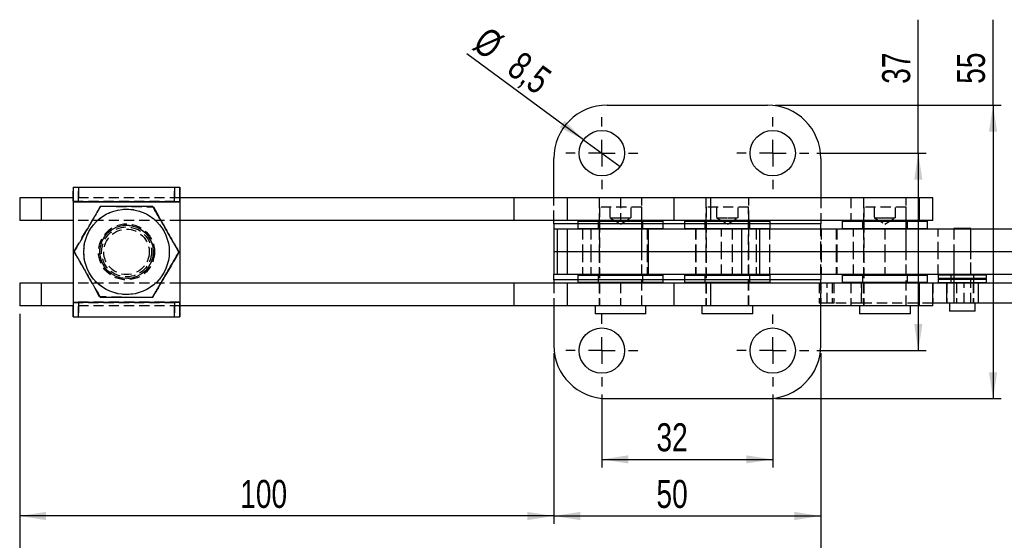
# Model space of a CAD drawing. Extents: x 56 to 620, y 25 to 408.
# Tile 4 of 17: x 78 to 263, y 155 to 253. Entities that reach past the tile are written whole.
import ezdxf

# ---------------------------------------------------------------- set-up
doc = ezdxf.new("R2010")
doc.units = 0
doc.header["$LTSCALE"] = 1.5
doc.linetypes.add('HIDDEN', pattern=[1.905, 1.27, -0.635])
doc.layers.get('0').update_dxf_attribs({"linetype": 'CONTINUOUS'})
doc.styles.add('SLDTEXTSTYLE0', font='TXT', dxfattribs={"width": 0.75})
doc.dimstyles.new('SLDDIMSTYLE2', dxfattribs={"dimtxt": 5.25, "dimasz": 4.953, "dimexe": 0, "dimexo": 0.0625, "dimgap": 1.3125, "dimtad": 1, "dimdec": 0, "dimrnd": 1e-09, "dimzin": 12, "dimtxsty": 'SLDTEXTSTYLE0', "dimsah": 1, "dimcen": 0.09, "dimazin": 3, "dimtfac": 1, "dimtofl": 0, "dimtmove": 0, "dimatfit": 3, "dimtolj": 1, "dimtzin": 12})
doc.dimstyles.new('SLDDIMSTYLE3', dxfattribs={"dimtxt": 5.25, "dimasz": 4.953, "dimexe": 0, "dimexo": 0.0625, "dimgap": 1.3125, "dimtad": 1, "dimdec": 3, "dimrnd": 1e-09, "dimzin": 12, "dimtxsty": 'SLDTEXTSTYLE0', "dimsah": 1, "dimcen": 0.09, "dimazin": 3, "dimtfac": 1, "dimtdec": 3, "dimtofl": 0, "dimtmove": 0, "dimatfit": 3, "dimtolj": 1, "dimtzin": 12})
doc.dimstyles.new('SLDDIMSTYLE4', dxfattribs={"dimtxt": 5.25, "dimasz": 4.953, "dimexe": 0, "dimexo": 0.0625, "dimgap": 1.3125, "dimtad": 1, "dimrnd": 1e-09, "dimzin": 12, "dimtxsty": 'SLDTEXTSTYLE0', "dimsah": 1, "dimcen": 0.09, "dimazin": 3, "dimtfac": 1, "dimtofl": 0, "dimtmove": 0, "dimatfit": 3, "dimtolj": 1, "dimtzin": 12})
doc.dimstyles.new('SLDDIMSTYLE5', dxfattribs={"dimtxt": 5.25, "dimasz": 4.953, "dimexe": 0, "dimexo": 0.0625, "dimgap": 1.3125, "dimtad": 1, "dimdec": 3, "dimrnd": 1e-09, "dimzin": 12, "dimtxsty": 'SLDTEXTSTYLE0', "dimblk1": 'NONE', "dimsah": 1, "dimcen": 0, "dimazin": 3, "dimtfac": 1, "dimtdec": 3, "dimtmove": 0, "dimatfit": 3, "dimtolj": 1, "dimtzin": 12})

# ---------------------------------------------------------------- blocks, each defined once
blk = doc.blocks.new('_D_3')
at = {"color": 179, "linetype": 'CONTINUOUS'}
for p, q in [((187.26, 182.73), (187.26, 169.09)), ((219.26, 182.73), (219.26, 169.09)), ((187.26, 170.59), (219.26, 170.59))]:
    blk.add_line(p, q, dxfattribs=at)
for points in [[(187.26, 170.59), (192.21, 169.83), (192.21, 171.35)], [(219.26, 170.59), (214.31, 171.35), (214.31, 169.83)]]:
    blk.add_solid(points, dxfattribs=at)
at = {"color": 179, "linetype": 'CONTINUOUS', "insert": (197.48, 177.36, -11.2), "char_height": 5.25, "attachment_point": 1, "style": 'SLDTEXTSTYLE0'}
blk.add_mtext('32', dxfattribs=at)
blk = doc.blocks.new('_D_4')
at = {"color": 179, "linetype": 'CONTINUOUS'}
for p, q in [((178.26, 190.48), (178.26, 158.48)), ((228.26, 190.48), (228.26, 158.48)), ((178.26, 159.98), (228.26, 159.98))]:
    blk.add_line(p, q, dxfattribs=at)
for points in [[(178.26, 159.98), (183.21, 159.21), (183.21, 160.74)], [(228.26, 159.98), (223.31, 160.74), (223.31, 159.21)]]:
    blk.add_solid(points, dxfattribs=at)
at = {"color": 179, "linetype": 'CONTINUOUS', "insert": (197.48, 166.74, -11.2), "char_height": 5.25, "attachment_point": 1, "style": 'SLDTEXTSTYLE0'}
blk.add_mtext('50', dxfattribs=at)
blk = doc.blocks.new('_D_5')
at = {"color": 179, "linetype": 'CONTINUOUS'}
for p, q in [((78.26, 197.88), (78.26, 140.48)), ((228.26, 190.48), (228.26, 140.48)), ((228.26, 141.98), (78.26, 141.98))]:
    blk.add_line(p, q, dxfattribs=at)
for points in [[(78.26, 141.98), (83.21, 141.21), (83.21, 142.74)], [(228.26, 141.98), (223.31, 142.74), (223.31, 141.21)]]:
    blk.add_solid(points, dxfattribs=at)
at = {"color": 179, "linetype": 'CONTINUOUS', "insert": (145.61, 148.74, -11.2), "char_height": 5.25, "attachment_point": 1, "style": 'SLDTEXTSTYLE0'}
blk.add_mtext('150', dxfattribs=at)
blk = doc.blocks.new('_D_6')
at = {"color": 179, "linetype": 'CONTINUOUS'}
for p, q in [((78.26, 197.88), (78.26, 158.48)), ((178.26, 190.48), (178.26, 158.48)), ((178.26, 159.98), (78.26, 159.98))]:
    blk.add_line(p, q, dxfattribs=at)
for points in [[(78.26, 159.98), (83.21, 159.21), (83.21, 160.74)], [(178.26, 159.98), (173.31, 160.74), (173.31, 159.21)]]:
    blk.add_solid(points, dxfattribs=at)
at = {"color": 179, "linetype": 'CONTINUOUS', "insert": (119.55, 166.74, -11.2), "char_height": 5.25, "attachment_point": 1, "style": 'SLDTEXTSTYLE0'}
blk.add_mtext('100', dxfattribs=at)
blk = doc.blocks.new('_D_7')
at = {"color": 179, "linetype": 'CONTINUOUS'}
for p, q in [((260.51, 236.98), (260.51, 252.99)), ((219.76, 236.98), (262.01, 236.98)), ((260.51, 236.98), (260.51, 181.98)), ((219.76, 181.98), (262.01, 181.98))]:
    blk.add_line(p, q, dxfattribs=at)
for points in [[(260.51, 236.98), (259.74, 232.02), (261.27, 232.02)], [(260.51, 181.98), (261.27, 186.93), (259.74, 186.93)]]:
    blk.add_solid(points, dxfattribs=at)
at = {"color": 179, "linetype": 'CONTINUOUS', "insert": (253.74, 240.97, -11.2), "char_height": 5.25, "attachment_point": 1, "rotation": 90, "style": 'SLDTEXTSTYLE0'}
blk.add_mtext('55', dxfattribs=at)
blk = doc.blocks.new('_D_8')
at = {"color": 179, "linetype": 'CONTINUOUS'}
for p, q in [((246.51, 227.98), (246.51, 252.99)), ((227.51, 227.98), (248.01, 227.98)), ((246.51, 227.98), (246.51, 190.98)), ((227.51, 190.98), (248.01, 190.98))]:
    blk.add_line(p, q, dxfattribs=at)
for points in [[(246.51, 227.98), (245.75, 223.02), (247.27, 223.02)], [(246.51, 190.98), (247.27, 195.93), (245.75, 195.93)]]:
    blk.add_solid(points, dxfattribs=at)
at = {"color": 179, "linetype": 'CONTINUOUS', "insert": (239.74, 240.97, -11.2), "char_height": 5.25, "attachment_point": 1, "rotation": 90, "style": 'SLDTEXTSTYLE0'}
blk.add_mtext('37', dxfattribs=at)
blk = doc.blocks.new('_D_9')
at = {"color": 179, "linetype": 'CONTINUOUS'}
for q in [(161.96, 246.56), (190.68, 225.46)]:
    blk.add_line((183.83, 230.49), q, dxfattribs=at)
blk.add_solid([(183.83, 230.49), (180.29, 234.04), (179.39, 232.81)], dxfattribs=at)
at = {"color": 179, "linetype": 'CONTINUOUS', "char_height": 5.25, "attachment_point": 1, "rotation": 323.6991, "style": 'SLDTEXTSTYLE0'}
for s, insert in [('%%c', (165.91, 251.95, -11.2)), ('8,5', (172.34, 247.33, -11.2))]:
    blk.add_mtext(s, dxfattribs=dict(at, insert=insert))
blk = doc.blocks.new('_NONE')
blk = doc.blocks.new('SW_CENTERMARKSYMBOL_5')
at = {"color": 0, "linetype": 'CONTINUOUS'}
for p, q in [((0, 5), (0, 6.75)), ((0, 0), (0, 2.5)), ((-5, 0), (-6.75, 0)), ((0, 0), (-2.5, 0)), ((0, 0), (0, -2.5)), ((0, 0), (2.5, 0)), ((5, 0), (6.75, 0)), ((0, -5), (0, -6.75))]:
    blk.add_line(p, q, dxfattribs=at)
blk = doc.blocks.new('SW_CENTERMARKSYMBOL_6')
at = {"color": 0, "linetype": 'CONTINUOUS'}
for p, q in [((0, 5), (0, 6.75)), ((0, 0), (0, 2.5)), ((-5, 0), (-6.75, 0)), ((0, 0), (-2.5, 0)), ((0, 0), (0, -2.5)), ((0, 0), (2.5, 0)), ((5, 0), (6.75, 0)), ((0, -5), (0, -6.75)), ((0, -32), (0, -30.25)), ((0, -37), (0, -34.5)), ((-5, -37), (-6.75, -37)), ((0, -37), (-2.5, -37)), ((0, -37), (0, -39.5)), ((0, -37), (2.5, -37)), ((5, -37), (6.75, -37)), ((0, -42), (0, -43.75))]:
    blk.add_line(p, q, dxfattribs=at)
blk = doc.blocks.new('SW_CENTERMARKSYMBOL_7')
at = {"color": 0, "linetype": 'CONTINUOUS'}
for p, q in [((0, 5), (0, 6.75)), ((0, 0), (0, 2.5)), ((-5, 0), (-6.75, 0)), ((0, 0), (-2.5, 0)), ((0, 0), (0, -2.5)), ((0, 0), (2.5, 0)), ((5, 0), (6.75, 0)), ((0, -5), (0, -6.75))]:
    blk.add_line(p, q, dxfattribs=at)

msp = doc.modelspace()

# ---------------------------------------------------------------- linework, layer by layer
at = {"color": 7, "linetype": 'CONTINUOUS'}
for p, q in [((188.258702, 236.977116), (218.258701, 236.977116)), ((178.258701, 219.576855), (178.258701, 226.977117)), ((228.258702, 226.977117), (228.258702, 219.576855)), ((88.25902, 221.626856), (108.259023, 221.626856)), ((108.259083, 221.626856), (108.259023, 221.626856)), ((108.259023, 221.626856), (108.259306, 221.626856)), ((108.259083, 219.576855), (108.259083, 221.626856)), ((108.259306, 221.626856), (108.259366, 221.626856)), ((78.259022, 219.576855), (78.259022, 215.326856)), ((82.259022, 219.576855), (78.259022, 219.576855)), ((82.259022, 219.576855), (82.259022, 215.326856)), ((88.258982, 219.576855), (82.259022, 219.576855)), ((170.759019, 219.576855), (108.259023, 219.576855)), ((170.759019, 219.576855), (170.759019, 215.326856)), ((180.758863, 219.576855), (170.759019, 219.576855)), ((180.758741, 219.576855), (180.758741, 215.326856)), ((200.758741, 219.576855), (180.758741, 219.576855)), ((200.758741, 219.576855), (200.758741, 215.326856)), ((200.75911, 219.576855), (200.758741, 219.576855)), ((200.75911, 219.576855), (200.75911, 215.326856)), ((200.759348, 219.576855), (200.75911, 219.576855)), ((200.759348, 219.576855), (200.759348, 215.326856)), ((207.597357, 219.576855), (200.759348, 219.576855)), ((207.597357, 219.576855), (207.597357, 215.326856)), ((246.644222, 219.576855), (207.597357, 219.576855)), ((246.644222, 219.576855), (246.644222, 215.326856)), ((249.258701, 219.576855), (246.644222, 219.576855)), ((249.258701, 215.326856), (249.258701, 219.576855)), ((88.258975, 218.876856), (108.258978, 218.876856)), ((88.258975, 218.876856), (88.258975, 200.076856)), ((108.259023, 218.876856), (108.258978, 218.876856)), ((108.258978, 218.876856), (108.258978, 200.076856)), ((108.259023, 218.876856), (108.259023, 200.076856)), ((82.259022, 215.326856), (78.259022, 215.326856)), ((88.258975, 215.326856), (82.259022, 215.326856)), ((98.258854, 214.476856), (98.258593, 214.476856)), ((170.759019, 215.326856), (108.259023, 215.326856)), ((108.259366, 215.326856), (108.259366, 203.626856)), ((108.25941, 215.326856), (108.25941, 203.626856)), ((180.758863, 215.326856), (170.759019, 215.326856)), ((178.258701, 214.726856), (178.258701, 215.326856)), ((178.258701, 214.726856), (178.258701, 213.726856)), ((200.758741, 215.326856), (180.758741, 215.326856)), ((182.908741, 215.326856), (182.758742, 215.176856)), ((182.758742, 215.176856), (182.758742, 213.876856)), ((198.758741, 215.176856), (182.758742, 215.176856)), ((182.758742, 213.876856), (182.908741, 213.726856)), ((182.758742, 213.876856), (198.758741, 213.876856)), ((198.758741, 215.176856), (198.608741, 215.326856)), ((198.608741, 213.726856), (198.758741, 213.876856)), ((198.759204, 215.176856), (198.609204, 215.326856)), ((198.609204, 213.726856), (198.759204, 213.876856)), ((198.758741, 213.876856), (198.758741, 215.176856)), ((198.759204, 213.876856), (198.759204, 215.176856)), ((200.75911, 215.326856), (200.758741, 215.326856)), ((200.759348, 215.326856), (200.75911, 215.326856)), ((207.597357, 215.326856), (200.759348, 215.326856)), ((202.907301, 215.326856), (202.757301, 215.176856)), ((202.757301, 215.176856), (202.757301, 213.876856)), ((218.757301, 215.176856), (202.757301, 215.176856)), ((202.757301, 213.876856), (202.907301, 213.726856)), ((202.757301, 213.876856), (218.757301, 213.876856)), ((246.644222, 215.326856), (207.597357, 215.326856)), ((218.757301, 215.176856), (218.607302, 215.326856)), ((218.607302, 213.726856), (218.757301, 213.876856)), ((218.757301, 213.876856), (218.757301, 215.176856)), ((228.258702, 215.326856), (228.258702, 214.726856)), ((228.258702, 213.737623), (228.258702, 214.726856)), ((232.408701, 215.326856), (232.258701, 215.176856)), ((232.258701, 215.176856), (232.258701, 213.876856)), ((248.258703, 215.176856), (232.258701, 215.176856)), ((232.258701, 213.876856), (232.408701, 213.726856)), ((232.258701, 213.876856), (248.258703, 213.876856)), ((249.258701, 215.326856), (246.644222, 215.326856)), ((248.258703, 215.176856), (248.108701, 215.326856)), ((248.108701, 213.726856), (248.258703, 213.876856)), ((248.258703, 213.876856), (248.258703, 215.176856)), ((253.169861, 213.876856), (253.169861, 213.726856)), ((256.344863, 213.876856), (253.169861, 213.876856)), ((256.344863, 213.726856), (256.344863, 213.876856)), ((178.258701, 213.726856), (178.258701, 209.476856)), ((178.864076, 213.726856), (178.258701, 213.726856)), ((178.864076, 213.726856), (178.864076, 209.476856)), ((180.775863, 213.726856), (178.864076, 213.726856)), ((180.775863, 213.726856), (180.775863, 209.476856)), ((195.936501, 213.726856), (180.775863, 213.726856)), ((195.936501, 213.726856), (195.936501, 209.476856)), ((213.386369, 213.726856), (195.936501, 213.726856)), ((213.386369, 213.726856), (213.386369, 209.476856)), ((216.808602, 213.726856), (213.386369, 213.726856)), ((216.808602, 213.726856), (216.808602, 209.476856)), ((264.760972, 213.726856), (216.808602, 213.726856)), ((108.073824, 209.476856), (108.073913, 209.476856)), ((178.864076, 209.476856), (178.258701, 209.476856)), ((178.258701, 209.476856), (178.258701, 205.226855)), ((180.775863, 209.476856), (178.864076, 209.476856)), ((178.864076, 209.476856), (178.864076, 205.226855)), ((180.775863, 209.476856), (180.775863, 205.226855)), ((195.936501, 209.476856), (180.775863, 209.476856)), ((195.936501, 209.476856), (195.936501, 205.226855)), ((213.386369, 209.476856), (195.936501, 209.476856)), ((213.386369, 209.476856), (213.386369, 205.226855)), ((216.808602, 209.476856), (213.386369, 209.476856)), ((216.808602, 209.476856), (216.808602, 205.226855)), ((264.63293, 209.476856), (216.808602, 209.476856)), ((178.864076, 205.226855), (178.258701, 205.226855)), ((178.258701, 204.226856), (178.258701, 205.226855)), ((180.775863, 205.226855), (178.864076, 205.226855)), ((195.936501, 205.226855), (180.775863, 205.226855)), ((182.908741, 205.226855), (182.758742, 205.076856)), ((182.758742, 205.076856), (182.758742, 203.776856)), ((198.758741, 205.076856), (182.758742, 205.076856)), ((213.386369, 205.226855), (195.936501, 205.226855)), ((198.758741, 205.076856), (198.608741, 205.226855)), ((198.759204, 205.076856), (198.609204, 205.226855)), ((198.758741, 203.776856), (198.758741, 205.076856)), ((198.759204, 203.776856), (198.759204, 205.076856)), ((202.907301, 205.226855), (202.757301, 205.076856)), ((202.757301, 205.076856), (202.757301, 203.776856)), ((218.757301, 205.076856), (202.757301, 205.076856)), ((216.808602, 205.226855), (213.386369, 205.226855)), ((264.758606, 205.226855), (216.808602, 205.226855)), ((218.757301, 205.076856), (218.607302, 205.226855)), ((218.757301, 203.776856), (218.757301, 205.076856)), ((228.258702, 205.216088), (228.258702, 204.226856)), ((232.408701, 205.226855), (232.258701, 205.076856)), ((232.258701, 205.076856), (232.258701, 203.776856)), ((248.258703, 205.076856), (232.258701, 205.076856)), ((248.258703, 205.076856), (248.108701, 205.226855)), ((248.258703, 203.776856), (248.258703, 205.076856)), ((250.357364, 205.226855), (250.257362, 205.126856)), ((250.257362, 205.126856), (250.257362, 204.526856)), ((259.257362, 205.126856), (250.257362, 205.126856)), ((259.257362, 205.126856), (259.157364, 205.226855)), ((259.257362, 204.526856), (259.257362, 205.126856)), ((78.259022, 203.626856), (78.259022, 199.376856)), ((82.259022, 203.626856), (78.259022, 203.626856)), ((82.259022, 203.626856), (82.259022, 199.376856)), ((88.258975, 203.626856), (82.259022, 203.626856)), ((98.258593, 204.476856), (98.258854, 204.476856)), ((170.759019, 203.626856), (108.259023, 203.626856)), ((170.759019, 203.626856), (170.759019, 199.376856)), ((180.758863, 203.626856), (170.759019, 203.626856)), ((178.258701, 204.226856), (178.258701, 203.626856)), ((180.758741, 203.626856), (180.758741, 199.376856)), ((200.758741, 203.626856), (180.758741, 203.626856)), ((182.758742, 203.776856), (182.908741, 203.626856)), ((182.758742, 203.776856), (198.758741, 203.776856)), ((198.608741, 203.626856), (198.758741, 203.776856)), ((198.609204, 203.626856), (198.759204, 203.776856)), ((200.758741, 203.626856), (200.758741, 199.376856)), ((200.75911, 203.626856), (200.758741, 203.626856)), ((200.75911, 203.626856), (200.75911, 199.376856)), ((200.759348, 203.626856), (200.75911, 203.626856)), ((200.759348, 203.626856), (200.759348, 199.376856)), ((207.597357, 203.626856), (200.759348, 203.626856)), ((202.757301, 203.776856), (202.907301, 203.626856)), ((202.757301, 203.776856), (218.757301, 203.776856)), ((207.597357, 203.626856), (207.597357, 199.376856)), ((246.644222, 203.626856), (207.597357, 203.626856)), ((218.607302, 203.626856), (218.757301, 203.776856)), ((228.258702, 203.626856), (228.258702, 204.226856)), ((232.258701, 203.776856), (232.408701, 203.626856)), ((232.258701, 203.776856), (248.258703, 203.776856)), ((246.644222, 203.626856), (246.644222, 199.376856)), ((249.258701, 203.626856), (246.644222, 203.626856)), ((248.108701, 203.626856), (248.258703, 203.776856)), ((249.258701, 199.376856), (249.258701, 203.626856)), ((250.357364, 203.626856), (249.258701, 203.626856)), ((250.257362, 204.526856), (250.357364, 204.426856)), ((250.257362, 204.526856), (259.257362, 204.526856)), ((250.357364, 204.426856), (250.257362, 204.326856)), ((250.257362, 204.326856), (250.257362, 203.726856)), ((259.257362, 204.326856), (250.257362, 204.326856)), ((250.257362, 203.726856), (250.357364, 203.626856)), ((250.257362, 203.726856), (259.257362, 203.726856)), ((259.157364, 204.426856), (250.357364, 204.426856)), ((259.157364, 203.626856), (250.357364, 203.626856)), ((251.767014, 203.626856), (251.767014, 199.876855)), ((257.757363, 199.876855), (257.757363, 203.626856)), ((259.157364, 204.426856), (259.257362, 204.526856)), ((259.257362, 204.326856), (259.157364, 204.426856)), ((259.157364, 203.626856), (259.257362, 203.726856)), ((264.841825, 203.626856), (259.157364, 203.626856)), ((259.257362, 203.726856), (259.257362, 204.326856)), ((82.259022, 199.376856), (78.259022, 199.376856)), ((88.258982, 199.376856), (82.259022, 199.376856)), ((88.258975, 200.076856), (108.258978, 200.076856)), ((108.258978, 200.076856), (108.259023, 200.076856)), ((170.759019, 199.376856), (108.259023, 199.376856)), ((108.259083, 197.326856), (108.259083, 199.376856)), ((180.758863, 199.376856), (170.759019, 199.376856)), ((178.258701, 199.376856), (178.258701, 191.976595)), ((200.758741, 199.376856), (180.758741, 199.376856)), ((185.996241, 199.376856), (185.996241, 197.876856)), ((195.521241, 197.876856), (195.521241, 199.376856)), ((195.521704, 197.876856), (195.521704, 199.376856)), ((200.75911, 199.376856), (200.758741, 199.376856)), ((200.759348, 199.376856), (200.75911, 199.376856)), ((207.597357, 199.376856), (200.759348, 199.376856)), ((205.994801, 199.376856), (205.994801, 197.876856)), ((246.644222, 199.376856), (207.597357, 199.376856)), ((215.519801, 197.876856), (215.519801, 199.376856)), ((228.258702, 191.976595), (228.258702, 199.376856)), ((235.496201, 199.376856), (235.496201, 197.876856)), ((245.021202, 197.876856), (245.021202, 199.376856)), ((249.258701, 199.376856), (246.644222, 199.376856)), ((251.767014, 199.876855), (249.258701, 199.876855)), ((257.757363, 199.876855), (251.767014, 199.876855)), ((252.382361, 199.876855), (252.382361, 198.376856)), ((257.132363, 198.376856), (257.132363, 199.876855)), ((266.123191, 199.876855), (257.757363, 199.876855)), ((88.25902, 197.326856), (108.259023, 197.326856)), ((108.259023, 197.326856), (108.259083, 197.326856)), ((108.259306, 197.326856), (108.259083, 197.326856)), ((108.259366, 197.326856), (108.259306, 197.326856)), ((195.521241, 197.876856), (185.996241, 197.876856)), ((215.519801, 197.876856), (205.994801, 197.876856)), ((245.021202, 197.876856), (235.496201, 197.876856)), ((257.132363, 198.376856), (252.382361, 198.376856)), ((188.258702, 181.976595), (218.258701, 181.976595))]:
    msp.add_line(p, q, dxfattribs=at)
at = {"color": 7, "linetype": 'HIDDEN'}
for p, q in [((88.25902, 218.976855), (88.25902, 221.626856)), ((88.259079, 221.626856), (88.259079, 218.976855)), ((88.259303, 218.976855), (88.259303, 221.626856)), ((88.259362, 221.626856), (88.259362, 218.976855)), ((89.259096, 218.976855), (89.259096, 221.626856)), ((89.25929, 221.626856), (89.25929, 218.976855)), ((107.259095, 221.626856), (107.259095, 218.976855)), ((107.259289, 218.976855), (107.259289, 221.626856)), ((78.259364, 219.576855), (78.259364, 215.326856)), ((82.259365, 219.576855), (82.259365, 215.326856)), ((108.259023, 219.576855), (88.258982, 219.576855)), ((108.259023, 219.576855), (108.259023, 218.976855)), ((108.259083, 218.976855), (108.259083, 219.576855)), ((108.259306, 219.576855), (108.259306, 218.976855)), ((108.259366, 218.976855), (108.259366, 219.576855)), ((178.258701, 215.326856), (178.258701, 219.576855)), ((180.758863, 219.576855), (180.758863, 215.326856)), ((186.758741, 219.576855), (186.758741, 215.326856)), ((186.759204, 219.576855), (186.759204, 215.326856)), ((190.759366, 219.576855), (190.759366, 215.326856)), ((194.758741, 215.326856), (194.758741, 219.576855)), ((194.759204, 215.326856), (194.759204, 219.576855)), ((200.759209, 219.576855), (200.759209, 215.326856)), ((206.757301, 219.576855), (206.757301, 215.326856)), ((214.757302, 215.326856), (214.757302, 219.576855)), ((228.258702, 219.576855), (228.258702, 215.326856)), ((233.873182, 219.576855), (233.873182, 215.326856)), ((236.258701, 219.576855), (236.258701, 215.326856)), ((244.258702, 215.326856), (244.258702, 219.576855)), ((88.258975, 218.876856), (88.25902, 218.876856)), ((88.25902, 218.976855), (108.259023, 218.976855)), ((88.25902, 218.976855), (88.25902, 218.876856)), ((88.25902, 218.876856), (108.259023, 218.876856)), ((88.25902, 218.876856), (88.25902, 200.076856)), ((88.259362, 218.976855), (88.259362, 218.876856)), ((108.259366, 218.876856), (88.259362, 218.876856)), ((88.259362, 218.876856), (88.259362, 200.076856)), ((88.259362, 218.876856), (88.259407, 218.876856)), ((108.25941, 218.876856), (88.259407, 218.876856)), ((88.259407, 218.876856), (88.259407, 200.076856)), ((88.445806, 209.621803), (93.478278, 218.048402)), ((88.44591, 209.621803), (93.478375, 218.048402)), ((93.478278, 218.048402), (103.29216, 217.903455)), ((93.478375, 218.048402), (103.292265, 217.903455)), ((103.29216, 217.903455), (108.073578, 209.331908)), ((103.292265, 217.903455), (103.29216, 217.903455)), ((103.292265, 217.903455), (108.073675, 209.331908)), ((108.259023, 218.976855), (108.259023, 218.876856)), ((108.259083, 218.976855), (108.259023, 218.976855)), ((108.259306, 218.976855), (108.259083, 218.976855)), ((108.259306, 218.976855), (108.259366, 218.976855)), ((108.259366, 218.976855), (108.259366, 218.876856)), ((108.25941, 218.876856), (108.259366, 218.876856)), ((108.259366, 218.876856), (108.259366, 215.326856)), ((108.25941, 218.876856), (108.25941, 215.326856)), ((194.727491, 217.876855), (186.789992, 217.876855)), ((186.789992, 217.876855), (186.789992, 199.376856)), ((186.790454, 217.876855), (186.790454, 199.376856)), ((188.758741, 217.876855), (188.758741, 215.876856)), ((188.759204, 217.876855), (188.759204, 215.876856)), ((192.758742, 215.876856), (192.758742, 217.876855)), ((192.759203, 215.876856), (192.759203, 217.876855)), ((194.727491, 199.376856), (194.727491, 217.876855)), ((194.727954, 199.376856), (194.727954, 217.876855)), ((214.726051, 217.876855), (206.788552, 217.876855)), ((206.788552, 217.876855), (206.788552, 199.376856)), ((208.757302, 217.876855), (208.757302, 215.876856)), ((212.757301, 215.876856), (212.757301, 217.876855)), ((214.726051, 199.376856), (214.726051, 217.876855)), ((244.227451, 217.876855), (236.289953, 217.876855)), ((236.289953, 217.876855), (236.289953, 199.376856)), ((238.258702, 217.876855), (238.258702, 215.876856)), ((242.258702, 215.876856), (242.258702, 217.876855)), ((244.227451, 199.376856), (244.227451, 217.876855)), ((188.758741, 215.876856), (190.758741, 215.876856)), ((188.758741, 215.876856), (190.758741, 214.675135)), ((188.759204, 215.876856), (190.759204, 214.675135)), ((190.758741, 215.876856), (192.758742, 215.876856)), ((190.758741, 214.675135), (192.758742, 215.876856)), ((190.759204, 214.675135), (192.759203, 215.876856)), ((192.758742, 215.876856), (192.759203, 215.876856)), ((208.757302, 215.876856), (210.757301, 215.876856)), ((208.757302, 215.876856), (210.757301, 214.675135)), ((210.757301, 215.876856), (212.757301, 215.876856)), ((210.757301, 214.675135), (212.757301, 215.876856)), ((238.258702, 215.876856), (240.258702, 215.876856)), ((238.258702, 215.876856), (240.258702, 214.675135)), ((240.258702, 215.876856), (242.258702, 215.876856)), ((240.258702, 214.675135), (242.258702, 215.876856)), ((108.259023, 215.326856), (88.258975, 215.326856)), ((98.259688, 214.476856), (98.258854, 214.476856)), ((98.259018, 214.726856), (98.25898, 214.726856)), ((98.259405, 214.726856), (98.259368, 214.726856)), ((228.258702, 214.726856), (178.258701, 214.726856)), ((198.759204, 214.726856), (182.758742, 214.726856)), ((182.909204, 215.326856), (182.759204, 215.176856)), ((182.759204, 215.176856), (182.759204, 213.876856)), ((182.759204, 213.876856), (182.909204, 213.726856)), ((186.408742, 215.326856), (186.558741, 215.176856)), ((186.558741, 213.876856), (186.408742, 213.726856)), ((186.409204, 215.326856), (186.559205, 215.176856)), ((186.559205, 213.876856), (186.409204, 213.726856)), ((186.558741, 215.176856), (186.558741, 213.876856)), ((186.559205, 215.176856), (186.559205, 213.876856)), ((194.958742, 215.176856), (195.108741, 215.326856)), ((194.958742, 213.876856), (194.958742, 215.176856)), ((195.108741, 213.726856), (194.958742, 213.876856)), ((194.959203, 215.176856), (195.109204, 215.326856)), ((194.959203, 213.876856), (194.959203, 215.176856)), ((195.109204, 213.726856), (194.959203, 213.876856)), ((218.757301, 214.726856), (202.757301, 214.726856)), ((206.407301, 215.326856), (206.557301, 215.176856)), ((206.557301, 213.876856), (206.407301, 213.726856)), ((206.557301, 215.176856), (206.557301, 213.876856)), ((214.957301, 215.176856), (215.107301, 215.326856)), ((214.957301, 213.876856), (214.957301, 215.176856)), ((215.107301, 213.726856), (214.957301, 213.876856)), ((235.908703, 215.326856), (236.058702, 215.176856)), ((236.058702, 213.876856), (235.908703, 213.726856)), ((236.058702, 215.176856), (236.058702, 213.876856)), ((244.458702, 215.176856), (244.608701, 215.326856)), ((244.458702, 213.876856), (244.458702, 215.176856)), ((244.608701, 213.726856), (244.458702, 213.876856)), ((98.258973, 213.726856), (98.258854, 213.726856)), ((98.259532, 213.726856), (98.259412, 213.726856)), ((183.615225, 213.726856), (183.615225, 209.476856)), ((185.180698, 213.726856), (185.180698, 209.476856)), ((186.758741, 213.726856), (186.758741, 209.476856)), ((186.759204, 213.726856), (186.759204, 209.476856)), ((194.758741, 209.476856), (194.758741, 213.726856)), ((194.759204, 209.476856), (194.759204, 213.726856)), ((195.766068, 213.726856), (195.766068, 209.476856)), ((204.816678, 213.726856), (204.816678, 209.476856)), ((204.858701, 213.726856), (204.858701, 209.476856)), ((206.757301, 213.726856), (206.757301, 209.476856)), ((209.658701, 209.476856), (209.658701, 213.726856)), ((211.661144, 213.726856), (211.661144, 209.476856)), ((214.757302, 209.476856), (214.757302, 213.726856)), ((216.152768, 213.726856), (216.152768, 209.476856)), ((218.656201, 213.726856), (218.656201, 209.476856)), ((228.258702, 209.533385), (228.258702, 213.737623)), ((228.294023, 213.726856), (228.294023, 209.476856)), ((231.156985, 213.726856), (231.156985, 209.476856)), ((231.258702, 213.726856), (231.258702, 209.476856)), ((234.356985, 209.476856), (234.356985, 213.726856)), ((236.258701, 213.726856), (236.258701, 209.476856)), ((240.258702, 213.726856), (240.258702, 209.476856)), ((244.258702, 209.476856), (244.258702, 213.726856)), ((250.2587, 209.476856), (250.2587, 213.726856)), ((253.157363, 213.726856), (253.157363, 209.476856)), ((253.169861, 213.726856), (253.169861, 199.876855)), ((256.344863, 199.876855), (256.344863, 213.726856)), ((256.357361, 209.476856), (256.357361, 213.726856)), ((88.443913, 209.476856), (88.44401, 209.476856)), ((88.444472, 209.476856), (88.444561, 209.476856)), ((93.227223, 201.050256), (88.445806, 209.621803)), ((88.44591, 209.621803), (88.445806, 209.621803)), ((93.22732, 201.050256), (88.44591, 209.621803)), ((108.073578, 209.331908), (103.041106, 200.905309)), ((108.073675, 209.331908), (103.041203, 200.905309)), ((108.073675, 209.331908), (108.073578, 209.331908)), ((108.074375, 209.476856), (108.074472, 209.476856)), ((183.615225, 209.476856), (183.615225, 205.226855)), ((185.180698, 209.476856), (185.180698, 205.226855)), ((186.758741, 209.476856), (186.758741, 205.226855)), ((186.759204, 209.476856), (186.759204, 205.226855)), ((194.758741, 205.226855), (194.758741, 209.476856)), ((194.759204, 205.226855), (194.759204, 209.476856)), ((195.766068, 209.476856), (195.766068, 205.226855)), ((204.816678, 209.476856), (204.816678, 205.226855)), ((204.858701, 209.476856), (204.858701, 205.226855)), ((206.757301, 209.476856), (206.757301, 205.226855)), ((209.658701, 205.226855), (209.658701, 209.476856)), ((211.661144, 209.476856), (211.661144, 205.226855)), ((216.152768, 209.476856), (213.386369, 209.476856)), ((214.757302, 205.226855), (214.757302, 209.476856)), ((218.656201, 209.476856), (216.152768, 209.476856)), ((216.152768, 209.476856), (216.152768, 205.226855)), ((240.258702, 209.476856), (218.656201, 209.476856)), ((218.656201, 209.476856), (218.656201, 205.226855)), ((228.258702, 205.216088), (228.258702, 209.420326)), ((228.294023, 209.476856), (228.294023, 205.226855)), ((231.156985, 209.476856), (231.156985, 205.226855)), ((231.258702, 209.476856), (231.258702, 205.226855)), ((234.356985, 205.226855), (234.356985, 209.476856)), ((236.258701, 209.476856), (236.258701, 205.226855)), ((250.2587, 209.476856), (240.258702, 209.476856)), ((240.258702, 209.476856), (240.258702, 205.226855)), ((244.258702, 205.226855), (244.258702, 209.476856)), ((250.2587, 205.226855), (250.2587, 209.476856)), ((253.157363, 209.476856), (253.157363, 205.226855)), ((256.357361, 205.226855), (256.357361, 209.476856)), ((98.258854, 205.226855), (98.258973, 205.226855)), ((98.259412, 205.226855), (98.259532, 205.226855)), ((182.909204, 205.226855), (182.759204, 205.076856)), ((182.759204, 205.076856), (182.759204, 203.776856)), ((186.408742, 205.226855), (186.558741, 205.076856)), ((186.409204, 205.226855), (186.559205, 205.076856)), ((186.558741, 205.076856), (186.558741, 203.776856)), ((186.559205, 205.076856), (186.559205, 203.776856)), ((194.958742, 205.076856), (195.108741, 205.226855)), ((194.958742, 203.776856), (194.958742, 205.076856)), ((194.959203, 205.076856), (195.109204, 205.226855)), ((194.959203, 203.776856), (194.959203, 205.076856)), ((206.407301, 205.226855), (206.557301, 205.076856)), ((206.557301, 205.076856), (206.557301, 203.776856)), ((214.957301, 205.076856), (215.107301, 205.226855)), ((214.957301, 203.776856), (214.957301, 205.076856)), ((235.908703, 205.226855), (236.058702, 205.076856)), ((236.058702, 205.076856), (236.058702, 203.776856)), ((244.458702, 205.076856), (244.608701, 205.226855)), ((244.458702, 203.776856), (244.458702, 205.076856)), ((252.507363, 205.226855), (252.607361, 205.126856)), ((252.607361, 205.126856), (252.607361, 204.526856)), ((256.907363, 205.126856), (257.007361, 205.226855)), ((256.907363, 204.526856), (256.907363, 205.126856)), ((78.259364, 203.626856), (78.259364, 199.376856)), ((82.259365, 203.626856), (82.259365, 199.376856)), ((108.259023, 203.626856), (88.258975, 203.626856)), ((98.258854, 204.476856), (98.259688, 204.476856)), ((98.25898, 204.226856), (98.259018, 204.226856)), ((98.259368, 204.226856), (98.259405, 204.226856)), ((108.259366, 203.626856), (108.259366, 200.076856)), ((108.25941, 203.626856), (108.25941, 200.076856)), ((228.258702, 204.226856), (178.258701, 204.226856)), ((178.258701, 203.626856), (178.258701, 199.376856)), ((180.758863, 203.626856), (180.758863, 199.376856)), ((198.759204, 204.226856), (182.758742, 204.226856)), ((182.759204, 203.776856), (182.909204, 203.626856)), ((186.558741, 203.776856), (186.408742, 203.626856)), ((186.559205, 203.776856), (186.409204, 203.626856)), ((186.758741, 203.626856), (186.758741, 199.376856)), ((186.759204, 203.626856), (186.759204, 199.376856)), ((190.759366, 203.626856), (190.759366, 199.376856)), ((194.758741, 199.376856), (194.758741, 203.626856)), ((194.759204, 199.376856), (194.759204, 203.626856)), ((195.108741, 203.626856), (194.958742, 203.776856)), ((195.109204, 203.626856), (194.959203, 203.776856)), ((200.759209, 203.626856), (200.759209, 199.376856)), ((218.757301, 204.226856), (202.757301, 204.226856)), ((206.557301, 203.776856), (206.407301, 203.626856)), ((206.757301, 203.626856), (206.757301, 199.376856)), ((214.757302, 199.376856), (214.757302, 203.626856)), ((215.107301, 203.626856), (214.957301, 203.776856)), ((227.94568, 203.626856), (227.94568, 199.876855)), ((228.238505, 203.626856), (228.238505, 199.876855)), ((228.238643, 199.876855), (228.238643, 203.626856)), ((228.258702, 199.376856), (228.258702, 203.626856)), ((229.472547, 199.876855), (229.472547, 203.626856)), ((230.360168, 203.626856), (230.360168, 199.876855)), ((230.665647, 203.626856), (230.665647, 199.876855)), ((233.873182, 203.626856), (233.873182, 199.376856)), ((235.855554, 199.876855), (235.855554, 203.626856)), ((235.855554, 203.626856), (235.858538, 203.626856)), ((235.858538, 203.626856), (235.858538, 199.876855)), ((236.058702, 203.776856), (235.908703, 203.626856)), ((236.258701, 203.626856), (236.258701, 199.376856)), ((244.258702, 199.376856), (244.258702, 203.626856)), ((244.608701, 203.626856), (244.458702, 203.776856)), ((249.229752, 203.626856), (249.229752, 199.876855)), ((251.875073, 203.626856), (251.875073, 199.876855)), ((252.607361, 204.526856), (252.507363, 204.426856)), ((252.507363, 204.426856), (252.607361, 204.326856)), ((252.607361, 203.726856), (252.507363, 203.626856)), ((252.607361, 204.326856), (252.607361, 203.726856)), ((253.157363, 203.626856), (253.157363, 199.876855)), ((253.636048, 203.626856), (253.636048, 199.876855)), ((255.075075, 199.876855), (255.075075, 203.626856)), ((256.357361, 199.876855), (256.357361, 203.626856)), ((256.764822, 203.626856), (256.764822, 199.876855)), ((256.839518, 203.626856), (256.839518, 199.876855)), ((257.007361, 204.426856), (256.907363, 204.526856)), ((256.907363, 204.326856), (257.007361, 204.426856)), ((256.907363, 203.726856), (256.907363, 204.326856)), ((257.007361, 203.626856), (256.907363, 203.726856)), ((257.738688, 203.626856), (257.738688, 199.876855)), ((103.041106, 200.905309), (93.227223, 201.050256)), ((93.22732, 201.050256), (93.227223, 201.050256)), ((103.041203, 200.905309), (93.22732, 201.050256)), ((88.25902, 200.076856), (88.258975, 200.076856)), ((108.259023, 199.376856), (88.258982, 199.376856)), ((88.25902, 200.076856), (108.259023, 200.076856)), ((88.25902, 200.076856), (88.25902, 199.976856)), ((88.25902, 199.976856), (108.259023, 199.976856)), ((88.25902, 197.326856), (88.25902, 199.976856)), ((88.259079, 199.976856), (88.259079, 197.326856)), ((88.259303, 197.326856), (88.259303, 199.976856)), ((108.259366, 200.076856), (88.259362, 200.076856)), ((88.259362, 200.076856), (88.259362, 199.976856)), ((88.259407, 200.076856), (88.259362, 200.076856)), ((88.259362, 199.976856), (88.259362, 197.326856)), ((108.25941, 200.076856), (88.259407, 200.076856)), ((89.259096, 197.326856), (89.259096, 199.976856)), ((89.25929, 199.976856), (89.25929, 197.326856)), ((107.259095, 199.976856), (107.259095, 197.326856)), ((107.259289, 197.326856), (107.259289, 199.976856)), ((108.259023, 200.076856), (108.259023, 199.976856)), ((108.259023, 199.976856), (108.259083, 199.976856)), ((108.259023, 199.976856), (108.259306, 199.976856)), ((108.259023, 199.976856), (108.259023, 199.376856)), ((108.259083, 199.376856), (108.259083, 199.976856)), ((108.259366, 199.976856), (108.259306, 199.976856)), ((108.259306, 199.976856), (108.259306, 199.376856)), ((108.259366, 200.076856), (108.259366, 199.976856)), ((108.259366, 200.076856), (108.25941, 200.076856)), ((108.259366, 199.376856), (108.259366, 199.976856)), ((185.996704, 199.376856), (185.996704, 197.876856)), ((228.238505, 199.876855), (227.94568, 199.876855)), ((229.472547, 199.876855), (228.238505, 199.876855)), ((230.665647, 199.876855), (229.472547, 199.876855)), ((235.855554, 199.876855), (230.665647, 199.876855)), ((235.858538, 199.876855), (235.855554, 199.876855)), ((249.229752, 199.876855), (235.858538, 199.876855)), ((249.258701, 199.876855), (249.229752, 199.876855))]:
    msp.add_line(p, q, dxfattribs=at)
at = {"color": 8, "linetype": 'CONTINUOUS'}
for p, q in [((108.259023, 221.626856), (108.259023, 219.576855)), ((108.259306, 221.626856), (108.259306, 219.576855)), ((108.259366, 219.576855), (108.259366, 221.626856)), ((182.758742, 214.726856), (178.258701, 214.726856)), ((202.757301, 214.726856), (198.759204, 214.726856)), ((228.258702, 214.726856), (218.757301, 214.726856)), ((182.758742, 204.226856), (178.258701, 204.226856)), ((202.757301, 204.226856), (198.759204, 204.226856)), ((228.258702, 204.226856), (218.757301, 204.226856)), ((108.259023, 199.376856), (108.259023, 197.326856)), ((108.259306, 199.376856), (108.259306, 197.326856)), ((108.259366, 197.326856), (108.259366, 199.376856))]:
    msp.add_line(p, q, dxfattribs=at)
at = {"color": 7, "linetype": 'CONTINUOUS', "flags": 128}
for points in [[(88.25902, 221.626856), (88.259012, 221.574015), (88.259005, 221.417524), (88.258997, 221.163397), (88.25899, 220.821399), (88.258982, 220.404673), (88.258982, 219.929235), (88.258982, 219.413354), (88.258975, 218.876856)], [(108.259023, 221.626856), (108.259015, 221.574015), (108.259008, 221.417524), (108.259001, 221.163397), (108.258993, 220.821399), (108.258986, 220.404673), (108.258978, 219.929235), (108.258978, 219.413354), (108.258978, 218.876856)], [(108.259366, 221.626856), (108.259373, 221.574015), (108.259381, 221.417524), (108.259388, 221.163397), (108.259395, 220.821399), (108.259403, 220.404673), (108.259403, 219.929235), (108.259403, 219.576855)], [(88.258975, 200.076856), (88.258982, 199.540357), (88.258982, 199.024476), (88.258982, 198.549038), (88.25899, 198.132312), (88.258997, 197.790315), (88.259005, 197.536187), (88.259012, 197.379696), (88.25902, 197.326856)], [(108.258978, 200.076856), (108.258978, 199.540357), (108.258978, 199.024476), (108.258986, 198.549038), (108.258993, 198.132312), (108.259001, 197.790315), (108.259008, 197.536187), (108.259015, 197.379696), (108.259023, 197.326856)], [(108.259403, 199.376856), (108.259403, 199.024476), (108.259403, 198.549038), (108.259395, 198.132312), (108.259388, 197.790315), (108.259381, 197.536187), (108.259373, 197.379696), (108.259366, 197.326856)]]:
    msp.add_lwpolyline(points, dxfattribs=at)
at = {"color": 7, "linetype": 'HIDDEN', "flags": 128}
for points in [[(88.259362, 221.626856), (88.25937, 221.574015), (88.259385, 221.417524), (88.259392, 221.163397), (88.259392, 220.821399), (88.2594, 220.404673), (88.259407, 219.929235), (88.259407, 219.413354), (88.259407, 218.876856)], [(108.259403, 219.576855), (108.25941, 219.413354), (108.25941, 218.876856)], [(88.259407, 200.076856), (88.259407, 199.540357), (88.259407, 199.024476), (88.2594, 198.549038), (88.259392, 198.132312), (88.259392, 197.790315), (88.259385, 197.536187), (88.25937, 197.379696), (88.259362, 197.326856)], [(108.25941, 200.076856), (108.25941, 199.540357), (108.259403, 199.376856)]]:
    msp.add_lwpolyline(points, dxfattribs=at)
at = {"color": 7, "linetype": 'CONTINUOUS'}
for centre, radius in [((187.258701, 227.977117), 4.25), ((219.258701, 227.977117), 4.25), ((98.258852, 209.476856), 8), ((98.258589, 209.476856), 5), ((187.258701, 190.976594), 4.25), ((219.258701, 190.976594), 4.25)]:
    msp.add_circle(centre, radius, dxfattribs=at)
at = {"color": 7, "linetype": 'HIDDEN'}
for centre, radius in [((98.258978, 209.476856), 8), ((98.259408, 209.476856), 8), ((98.259534, 209.476856), 8), ((98.258978, 209.476856), 5.25), ((98.25902, 209.476856), 5.25), ((98.259366, 209.476856), 5.25), ((98.259408, 209.476856), 5.25), ((98.259691, 209.476856), 5), ((98.258852, 209.476856), 4.673261), ((98.258978, 209.476856), 4.673261), ((98.259408, 209.476856), 4.673261), ((98.259534, 209.476856), 4.673261), ((98.258857, 209.476856), 4.25), ((98.258973, 209.476856), 4.25), ((98.259412, 209.476856), 4.25), ((98.259529, 209.476856), 4.25)]:
    msp.add_circle(centre, radius, dxfattribs=at)
at = {"color": 7, "linetype": 'CONTINUOUS'}
for centre, start, end in [((188.258701, 226.977117), 90, 180), ((218.258701, 226.977117), 0, 90), ((188.258701, 191.976594), 180, 270), ((218.258701, 191.976594), 270, 0)]:
    msp.add_arc(centre, 10, start, end, dxfattribs=at)
for points, knots in [([(93.351395, 217.976856), (92.925457, 217.239116), (92.064345, 215.747637), (90.7885, 213.537816), (89.568883, 211.425373), (88.821187, 210.130317), (88.443913, 209.476856)], [0, 0, 0, 0, 0.2646049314, 0.5349477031, 0.7653430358, 1, 1, 1, 1]), ([(103.166342, 217.976856), (102.55974, 217.976856), (101.340903, 217.976856), (99.261584, 217.976856), (96.92815, 217.976856), (94.889303, 217.976856), (93.707535, 217.976856), (93.351395, 217.976856)], [0, 0, 0, 0, 0.1889641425, 0.3796823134, 0.6308197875, 0.8887428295, 1, 1, 1, 1]), ([(108.073824, 209.476856), (107.647886, 210.214596), (106.786774, 211.706074), (105.510929, 213.915896), (104.291313, 216.028339), (103.543616, 217.323395), (103.166342, 217.976856)], [0, 0, 0, 0, 0.2646048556, 0.5349476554, 0.7653430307, 1, 1, 1, 1]), ([(103.166439, 217.976856), (103.592377, 217.239116), (104.453489, 215.747637), (105.729334, 213.537816), (106.948951, 211.425375), (107.696642, 210.130318), (108.073913, 209.476856)], [0, 0, 0, 0, 0.2646049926, 0.5349478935, 0.765343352, 1, 1, 1, 1]), ([(88.443913, 209.476856), (88.869846, 208.739116), (89.730946, 207.247638), (91.006783, 205.037815), (92.226408, 202.925373), (92.974115, 201.630317), (93.351395, 200.976855)], [0, 0, 0, 0, 0.2646050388, 0.5349477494, 0.7653431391, 1, 1, 1, 1]), ([(103.166342, 200.976855), (103.592275, 201.714596), (104.453375, 203.206073), (105.729212, 205.415896), (106.948837, 207.528338), (107.696544, 208.823394), (108.073824, 209.476856)], [0, 0, 0, 0, 0.2646050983, 0.5349477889, 0.7653431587, 1, 1, 1, 1]), ([(108.073913, 209.476856), (107.647984, 208.739115), (106.786888, 207.247636), (105.51105, 205.037815), (104.291426, 202.925373), (103.543719, 201.630317), (103.166439, 200.976855)], [0, 0, 0, 0, 0.2646047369, 0.5349475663, 0.7653430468, 1, 1, 1, 1]), ([(93.351395, 200.976855), (93.707541, 200.976855), (94.86874, 200.976855), (96.906383, 200.976855), (99.234043, 200.976855), (101.334593, 200.976855), (102.553528, 200.976855), (103.166342, 200.976855)], [0, 0, 0, 0, 0.1112575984, 0.3627505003, 0.6203153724, 0.8091150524, 1, 1, 1, 1])]:
    msp.add_open_spline(points, degree=3, knots=knots, dxfattribs=at)
at = {"color": 7, "linetype": 'HIDDEN'}
for points, knots in [([(88.44401, 209.476856), (88.869949, 210.214596), (89.731061, 211.706072), (91.006897, 213.915898), (92.226514, 216.028338), (92.97421, 217.323394), (93.351484, 217.976856)], [0, 0, 0, 0, 0.2646049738, 0.5349475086, 0.7653429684, 1, 1, 1, 1]), ([(93.351484, 200.976855), (92.925552, 201.714596), (92.064452, 203.206074), (90.788612, 205.415894), (89.568998, 207.52834), (88.82129, 208.823394), (88.44401, 209.476856)], [0, 0, 0, 0, 0.2646051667, 0.534947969, 0.7653430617, 1, 1, 1, 1])]:
    msp.add_open_spline(points, degree=3, knots=knots, dxfattribs=at)

# ---------------------------------------------------------------- block references
at = {"color": 179, "linetype": 'CONTINUOUS'}
for name, p in [('SW_CENTERMARKSYMBOL_6', (187.258701, 227.977117)), ('SW_CENTERMARKSYMBOL_5', (219.258701, 227.977117)), ('SW_CENTERMARKSYMBOL_7', (219.258701, 190.976594))]:
    msp.add_blockref(name, p, dxfattribs=at)

# ---------------------------------------------------------------- dimensions: what is measured, and where the dimension line sits
for base, p1, p2, angle, dimstyle, picture, middle in [((260.505108, 181.976594), (218.258701, 236.977117), (218.258701, 181.976594), 90, 'SLDDIMSTYLE4', '_D_7', (260.505108, 246.977117)), ((246.511472, 190.976594), (226.008701, 227.977117), (226.008701, 190.976594), 90, 'SLDDIMSTYLE4', '_D_8', (246.511472, 246.977117)), ((78.25902, 159.976594), (178.258701, 191.976594), (78.25902, 199.376856), 0, 'SLDDIMSTYLE2', '_D_6', (127.503102, 159.976594)), ((228.258701, 159.976594), (178.258701, 191.976594), (228.258701, 191.976594), 0, 'SLDDIMSTYLE3', '_D_4', (203.493997, 159.976594))]:
    dim = msp.add_linear_dim(base=base, p1=p1, p2=p2, angle=angle, dimstyle=dimstyle, dxfattribs=at)
    dim.commit()
    dim.dimension.update_dxf_attribs({"geometry": picture, "text_midpoint": middle, "dimtype": 160})
dim = msp.add_diameter_dim_2p(p1=(190.683856, 225.461006), p2=(183.833547, 230.493228), dimstyle='SLDDIMSTYLE5', dxfattribs=at)
dim.commit()
dim.dimension.update_dxf_attribs({"geometry": '_D_9', "text_midpoint": (170.441277, 240.331187), "dimtype": 163})
for base, p1, p2, picture, middle in [((78.25902, 141.976594), (228.258701, 191.976594), (78.25902, 199.376856), '_D_5', (153.566451, 141.976594)), ((219.258701, 170.58756), (187.258701, 184.226594), (219.258701, 184.226594), '_D_3', (203.493997, 170.58756))]:
    dim = msp.add_linear_dim(base=base, p1=p1, p2=p2, dimstyle='SLDDIMSTYLE3', dxfattribs=at)
    dim.commit()
    dim.dimension.update_dxf_attribs({"geometry": picture, "text_midpoint": middle, "dimtype": 160})

doc.saveas('drawing.dxf')
